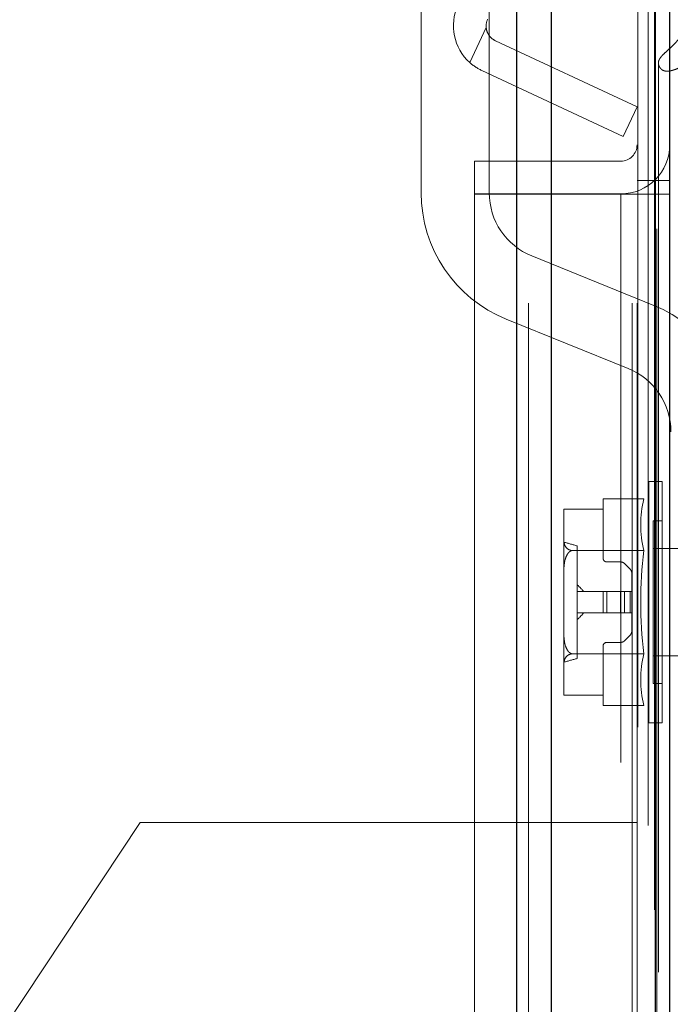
# Model space of a CAD drawing. Header units: inches. Extents: x 0.2 to 10.8, y 0.2 to 8.2.
# Tile 63 of 176: x 1.8848 to 1.9565, y 4.9733 to 5.0816. Entities that reach past the tile are written whole.
import ezdxf

# ---------------------------------------------------------------- set-up
doc = ezdxf.new("R2010")
doc.units = ezdxf.units.IN
doc.header["$MEASUREMENT"] = 0
doc.linetypes.add('HIDDEN', pattern=[0.07500000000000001, 0.05, -0.025])
doc.layers.add('DIMENSIONS', color=140, linetype='Continuous')
doc.styles.add('SLDTEXTSTYLE0', font='TXT', dxfattribs={"width": 0.7})
doc.dimstyles.new('SLDDIMSTYLE1', dxfattribs={"dimtxt": 0.0849609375, "dimasz": 0.13, "dimexe": 0, "dimexo": 0.0625, "dimgap": 0.021240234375, "dimtad": 0, "dimtih": 1, "dimtoh": 1, "dimlfac": 20, "dimrnd": 1e-09, "dimzin": 12, "dimdsep": 46, "dimtxsty": 'SLDTEXTSTYLE0', "dimsah": 1, "dimcen": 0.09, "dimadec": 0, "dimazin": 3, "dimtfac": 1, "dimtmove": 0, "dimatfit": 0, "dimfxl": 0, "dimfrac": 2, "dimtolj": 1, "dimtzin": 12, "dimarcsym": 0})

# ---------------------------------------------------------------- blocks, each defined once
blk = doc.blocks.new('_D_10')
at = {"layer": 'DIMENSIONS'}
for p, q in [((1.865326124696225, 4.993945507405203), (1.865326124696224, 5.478986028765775)), ((1.956426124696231, 5.161689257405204), (1.95642612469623, 5.478986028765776)), ((1.865326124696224, 5.353986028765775), (1.615326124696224, 5.353986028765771)), ((1.956426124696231, 5.353986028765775), (2.177460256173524, 5.353986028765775)), ((2.292592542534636, 5.353986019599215), (2.264062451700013, 5.353986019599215)), ((2.264062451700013, 5.353986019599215), (2.264062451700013, 5.218955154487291)), ((2.545061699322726, 5.353986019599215), (2.573591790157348, 5.353986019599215)), ((2.573591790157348, 5.353986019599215), (2.573591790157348, 5.218955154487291)), ((2.264062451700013, 5.218955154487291), (2.292592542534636, 5.218955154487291)), ((2.573591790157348, 5.218955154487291), (2.545061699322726, 5.218955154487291))]:
    blk.add_line(p, q, dxfattribs=at)
for points in [[(1.865326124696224, 5.353986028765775), (1.735326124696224, 5.373986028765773), (1.735326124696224, 5.333986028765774)], [(1.956426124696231, 5.353986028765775), (2.086426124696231, 5.333986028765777), (2.086426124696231, 5.373986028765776)]]:
    blk.add_solid(points, dxfattribs=at)
at = {"layer": 'DIMENSIONS', "char_height": 0.08333333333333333, "attachment_point": 1, "style": 'SLDTEXTSTYLE0'}
for s, insert in [('1.82', (2.292592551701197, 5.480428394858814)), ('46.3', (2.292592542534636, 5.326377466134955))]:
    blk.add_mtext(s, dxfattribs=dict(at, insert=insert))

msp = doc.modelspace()

# ---------------------------------------------------------------- linework, layer by layer
at = {"color": 7, "linetype": 'Continuous', "lineweight": 25}
for p, q in [((1.939580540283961, 2.750439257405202), (1.939580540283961, 5.117936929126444)), ((1.943398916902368, 2.750439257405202), (1.943398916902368, 5.117228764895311)), ((1.95484450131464, 2.750439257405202), (1.954844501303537, 5.111844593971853)), ((1.956426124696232, 2.750439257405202), (1.956426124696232, 5.111689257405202))]:
    msp.add_line(p, q, dxfattribs=at)
at = {"color": 7, "linetype": 'HIDDEN', "lineweight": 18}
for p, q in [((1.939580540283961, 5.117936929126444), (1.939580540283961, 2.750439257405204)), ((1.939580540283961, 5.117936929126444), (1.939580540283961, 2.750439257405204)), ((1.939580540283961, 2.750439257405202), (1.939580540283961, 5.117936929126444)), ((1.940853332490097, 2.750439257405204), (1.940853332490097, 5.117228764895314)), ((1.940853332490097, 2.750439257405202), (1.940853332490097, 5.117228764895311)), ((1.943398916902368, 2.750439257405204), (1.943398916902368, 5.117228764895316)), ((1.952298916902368, 2.750439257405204), (1.952298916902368, 5.111844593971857)), ((1.952298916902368, 2.750439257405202), (1.952298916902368, 5.111844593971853)), ((1.952826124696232, 2.750439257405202), (1.952826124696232, 5.111689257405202)), ((1.95484450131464, 2.750439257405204), (1.95484450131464, 5.111844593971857)), ((1.954997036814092, 2.75862799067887), (1.954997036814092, 5.103757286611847)), ((1.954032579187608, 5.092953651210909), (1.954032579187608, 2.769426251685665)), ((1.929049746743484, 5.09153991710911), (1.929049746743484, 5.062582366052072)), ((1.936549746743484, 5.062582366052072), (1.936549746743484, 5.09153991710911)), ((1.954735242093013, 5.083694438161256), (1.954735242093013, 2.778692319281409)), ((1.93440746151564, 5.076906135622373), (1.936206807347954, 5.080764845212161)), ((1.936206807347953, 5.080764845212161), (1.934407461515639, 5.076906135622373)), ((1.934407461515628, 5.07690613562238), (1.936206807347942, 5.080764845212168)), ((1.936206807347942, 5.080764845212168), (1.934407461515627, 5.07690613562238)), ((1.934407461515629, 5.07690613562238), (1.936206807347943, 5.080764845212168)), ((1.936206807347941, 5.080764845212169), (1.934407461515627, 5.07690613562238)), ((1.937237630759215, 5.079307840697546), (1.952826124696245, 5.072038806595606)), ((1.955170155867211, 5.07686590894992), (1.955170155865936, 2.785539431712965)), ((1.955170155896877, 5.076844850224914), (1.955170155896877, 2.785519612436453)), ((1.951304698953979, 5.068776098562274), (1.935716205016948, 5.076045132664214)), ((1.952826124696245, 5.072038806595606), (1.951304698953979, 5.068776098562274)), ((1.934926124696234, 5.066060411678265), (1.934926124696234, 5.062460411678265)), ((1.951026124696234, 5.066060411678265), (1.934926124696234, 5.066060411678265)), ((1.952826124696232, 5.063939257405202), (1.956426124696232, 5.063939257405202)), ((1.951026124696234, 5.062460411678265), (1.934926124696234, 5.062460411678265)), ((1.934926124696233, 5.062439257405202), (1.934926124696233, 4.872114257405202)), ((1.934926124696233, 5.062439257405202), (1.951026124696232, 5.062439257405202)), ((1.951026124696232, 2.799889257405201), (1.951026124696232, 5.062439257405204)), ((1.951026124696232, 2.799889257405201), (1.951026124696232, 5.062439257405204)), ((1.951026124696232, 2.799889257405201), (1.951026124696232, 5.062439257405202)), ((1.951026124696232, 2.799889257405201), (1.951026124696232, 5.062439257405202)), ((1.951026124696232, 5.062439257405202), (1.952826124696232, 5.062439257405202)), ((1.952826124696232, 5.062439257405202), (1.956426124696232, 5.062439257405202)), ((1.954673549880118, 5.050195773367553), (1.941237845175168, 5.055629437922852)), ((1.938425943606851, 5.04867650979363), (1.951861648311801, 5.043242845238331)), ((1.954120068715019, 5.030828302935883), (1.954120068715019, 5.004253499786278)), ((1.95558517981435, 5.030828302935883), (1.954120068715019, 5.030828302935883)), ((1.95558517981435, 5.030828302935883), (1.95558517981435, 5.004253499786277)), ((1.949089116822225, 5.028906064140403), (1.949089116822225, 5.027769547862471)), ((1.95358662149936, 5.028906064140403), (1.949089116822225, 5.028906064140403)), ((1.944758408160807, 5.027734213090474), (1.944758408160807, 5.027715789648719)), ((1.944758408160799, 5.027734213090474), (1.944758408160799, 5.027715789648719)), ((1.944758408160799, 5.027734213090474), (1.944758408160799, 5.027715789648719)), ((1.944758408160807, 5.027715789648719), (1.944758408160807, 5.024413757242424)), ((1.949089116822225, 5.027769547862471), (1.944759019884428, 5.027769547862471)), ((1.949089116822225, 5.027769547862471), (1.949089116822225, 5.022363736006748)), ((1.954600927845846, 5.026497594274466), (1.954600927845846, 5.008584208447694)), ((1.95558517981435, 5.026497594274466), (1.954600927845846, 5.026497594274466)), ((1.944758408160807, 5.024413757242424), (1.944758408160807, 5.020842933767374)), ((1.946234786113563, 5.023731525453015), (1.946234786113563, 5.011350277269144)), ((1.974062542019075, 5.023446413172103), (1.954600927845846, 5.023446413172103)), ((1.95358662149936, 5.02322348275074), (1.945704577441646, 5.02322348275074)), ((1.949482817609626, 5.021970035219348), (1.951009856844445, 5.021970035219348)), ((1.95142743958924, 5.021797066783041), (1.95206575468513, 5.021158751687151)), ((1.944758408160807, 5.020842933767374), (1.944758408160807, 5.014238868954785)), ((1.952238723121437, 5.020741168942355), (1.952238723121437, 5.018722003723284)), ((1.946234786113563, 5.018722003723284), (1.949089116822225, 5.018722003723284)), ((1.949089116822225, 5.016359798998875), (1.949089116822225, 5.018722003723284)), ((1.949089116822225, 5.018722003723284), (1.949482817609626, 5.018722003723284)), ((1.949482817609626, 5.016359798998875), (1.949482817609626, 5.018722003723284)), ((1.949482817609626, 5.018722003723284), (1.951009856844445, 5.018722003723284)), ((1.949482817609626, 5.016359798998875), (1.949482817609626, 5.018722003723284)), ((1.949482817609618, 5.016359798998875), (1.949482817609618, 5.018722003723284)), ((1.949482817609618, 5.016359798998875), (1.949482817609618, 5.018722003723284)), ((1.949482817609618, 5.016359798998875), (1.949482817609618, 5.018722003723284)), ((1.949482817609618, 5.016359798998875), (1.949482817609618, 5.018722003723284)), ((1.951009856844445, 5.018722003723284), (1.95142743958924, 5.018722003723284)), ((1.951009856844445, 5.016359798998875), (1.951009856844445, 5.018722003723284)), ((1.951009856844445, 5.016359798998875), (1.951009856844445, 5.018722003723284)), ((1.951009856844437, 5.016359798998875), (1.951009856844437, 5.018722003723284)), ((1.951009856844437, 5.016359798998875), (1.951009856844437, 5.018722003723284)), ((1.951009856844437, 5.016359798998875), (1.951009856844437, 5.018722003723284)), ((1.951009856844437, 5.016359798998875), (1.951009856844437, 5.018722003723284)), ((1.95142743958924, 5.016359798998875), (1.95142743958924, 5.018722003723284)), ((1.95142743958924, 5.018722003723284), (1.95206575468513, 5.018722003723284)), ((1.95142743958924, 5.016359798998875), (1.95142743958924, 5.018722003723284)), ((1.951427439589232, 5.016359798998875), (1.951427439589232, 5.018722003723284)), ((1.951427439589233, 5.016359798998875), (1.951427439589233, 5.018722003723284)), ((1.951427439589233, 5.016359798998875), (1.951427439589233, 5.018722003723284)), ((1.951427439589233, 5.016359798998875), (1.951427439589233, 5.018722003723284)), ((1.95206575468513, 5.016359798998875), (1.95206575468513, 5.018722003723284)), ((1.95206575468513, 5.018722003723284), (1.952238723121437, 5.018722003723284)), ((1.95206575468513, 5.016359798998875), (1.95206575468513, 5.018722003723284)), ((1.952065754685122, 5.016359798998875), (1.952065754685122, 5.018722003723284)), ((1.952065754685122, 5.016359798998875), (1.952065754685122, 5.018722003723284)), ((1.952065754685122, 5.016359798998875), (1.952065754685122, 5.018722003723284)), ((1.952065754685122, 5.016359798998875), (1.952065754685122, 5.018722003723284)), ((1.952238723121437, 5.016359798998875), (1.952238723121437, 5.018722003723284)), ((1.946234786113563, 5.016359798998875), (1.949089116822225, 5.016359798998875)), ((1.949089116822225, 5.016359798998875), (1.949482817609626, 5.016359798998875)), ((1.949482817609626, 5.016359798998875), (1.951009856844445, 5.016359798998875)), ((1.951009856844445, 5.016359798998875), (1.95142743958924, 5.016359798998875)), ((1.95142743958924, 5.016359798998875), (1.95206575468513, 5.016359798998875)), ((1.95206575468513, 5.016359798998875), (1.952238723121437, 5.016359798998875)), ((1.952238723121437, 5.016359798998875), (1.952238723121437, 5.014340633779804)), ((1.944758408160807, 5.014238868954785), (1.944758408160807, 5.010668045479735)), ((1.95206575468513, 5.013923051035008), (1.95142743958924, 5.013284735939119)), ((1.949089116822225, 5.012718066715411), (1.949089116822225, 5.007312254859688)), ((1.951009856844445, 5.013111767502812), (1.949482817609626, 5.013111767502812)), ((1.95358662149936, 5.011858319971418), (1.945704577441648, 5.011858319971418)), ((1.954600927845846, 5.011635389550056), (1.974062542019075, 5.011635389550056)), ((1.944758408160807, 5.010668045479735), (1.944758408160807, 5.00736601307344)), ((1.954600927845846, 5.008584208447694), (1.95558517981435, 5.008584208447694)), ((1.944758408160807, 5.00736601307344), (1.944758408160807, 5.007347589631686)), ((1.944758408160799, 5.00736601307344), (1.944758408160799, 5.007347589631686)), ((1.944758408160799, 5.00736601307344), (1.944758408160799, 5.007347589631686)), ((1.944759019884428, 5.007312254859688), (1.949089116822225, 5.007312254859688)), ((1.949089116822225, 5.007312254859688), (1.949089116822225, 5.006175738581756)), ((1.95358662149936, 5.006175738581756), (1.949089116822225, 5.006175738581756)), ((1.954120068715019, 5.004253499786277), (1.95558517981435, 5.004253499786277)), ((1.898101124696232, 4.993289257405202), (1.865326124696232, 4.943945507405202)), ((1.898101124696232, 4.993289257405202), (1.930876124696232, 4.993289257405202)), ((1.930876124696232, 4.662189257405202), (1.930876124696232, 4.993289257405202)), ((1.930876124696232, 4.993289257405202), (1.932676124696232, 4.993289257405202)), ((1.930876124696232, 4.662189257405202), (1.930876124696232, 4.993289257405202)), ((1.932676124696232, 4.662189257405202), (1.932676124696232, 4.993289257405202)), ((1.932676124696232, 4.993289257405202), (1.938076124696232, 4.993289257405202)), ((1.936276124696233, 4.662189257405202), (1.936276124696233, 4.993289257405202)), ((1.938076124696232, 4.662189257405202), (1.938076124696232, 4.993289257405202)), ((1.938076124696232, 4.993289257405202), (1.952826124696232, 4.993289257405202)), ((1.938076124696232, 4.662189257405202), (1.938076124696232, 4.993289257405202))]:
    msp.add_line(p, q, dxfattribs=at)
at = {"color": 7, "linetype": 'HIDDEN', "lineweight": 18, "flags": 128}
for points in [[(1.952892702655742, 5.10379157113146), (1.952892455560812, 3.940455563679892), (1.952892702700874, 2.758583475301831)], [(1.952892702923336, 5.103791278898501), (1.952892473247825, 3.919013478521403), (1.952892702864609, 2.758591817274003)], [(1.954032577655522, 5.092967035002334), (1.954032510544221, 3.978602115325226), (1.954032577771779, 2.769419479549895)], [(1.954735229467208, 5.083693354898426), (1.954734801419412, 3.906823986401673), (1.954735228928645, 2.77869287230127)]]:
    msp.add_lwpolyline(points, dxfattribs=at)
at = {"color": 7, "linetype": 'HIDDEN', "lineweight": 18}
for centre, radius, start, end in [((1.937998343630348, 5.080939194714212), 0.005399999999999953, 154.9999999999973, 228.319349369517), ((1.937998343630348, 5.080939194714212), 0.001799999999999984, 154.9999999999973, 185.5584317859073), ((1.951026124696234, 5.067860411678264), 0.001800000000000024, 270.0000000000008, 0), ((1.951026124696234, 5.067860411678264), 0.005400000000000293, 270.0000000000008, 0), ((1.944049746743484, 5.062582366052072), 0.0150000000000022, 180, 247.9806186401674), ((1.944049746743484, 5.062582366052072), 0.00749999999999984, 180, 247.9806186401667), ((1.949049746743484, 5.036289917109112), 0.01500000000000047, 0, 67.98061864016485), ((1.949049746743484, 5.036289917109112), 0.007500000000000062, 0, 67.98061864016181), ((1.964645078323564, 5.026064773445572), 0.01141763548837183, 165.5904657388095, 194.4095342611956), ((1.947083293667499, 5.027716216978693), 0.002324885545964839, 178.6855685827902, 180.01053135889), ((1.945779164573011, 5.027734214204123), 0.001020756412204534, 178.0163004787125, 180.0000625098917), ((1.947083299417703, 5.027716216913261), 0.002324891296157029, 178.6855702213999, 180.0105297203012), ((1.661421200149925, 4.005818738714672), 1.057007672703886, 74.36829725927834, 74.45138207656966), ((1.949482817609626, 5.022363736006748), 0.0003937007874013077, 180, 270.0000000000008), ((1.998270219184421, 5.01754090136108), 0.04504348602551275, 172.7523851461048, 187.2476148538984), ((1.951009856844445, 5.021379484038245), 0.0005905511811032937, 45.0000000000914, 90.00000000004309), ((1.951648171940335, 5.020741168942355), 0.0005905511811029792, 0, 45.00000000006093), ((1.951648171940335, 5.014340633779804), 0.0005905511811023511, 315.0000000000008, 0), ((1.949482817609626, 5.012718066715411), 0.0003937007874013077, 90, 180), ((1.951009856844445, 5.013702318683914), 0.0005905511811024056, 269.9999999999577, 314.9999999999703), ((1.964645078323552, 5.009017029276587), 0.01141763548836, 165.5904657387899, 194.4095342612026), ((1.661421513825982, 6.029261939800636), 1.057006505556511, 285.5486178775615, 285.6317027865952), ((1.947083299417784, 5.007365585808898), 0.002324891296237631, 179.9894702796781, 181.3144297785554), ((1.94708329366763, 5.007365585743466), 0.002324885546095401, 179.9894686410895, 181.3144314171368), ((1.945779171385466, 5.007347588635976), 0.001020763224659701, 179.9999441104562, 181.9836929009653)]:
    msp.add_arc(centre, radius, start, end, dxfattribs=at)
for points, knots in [([(1.957650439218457, 5.076398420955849), (1.957506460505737, 5.076338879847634), (1.957244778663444, 5.076230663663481), (1.956877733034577, 5.076103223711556), (1.956580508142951, 5.076013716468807), (1.956329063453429, 5.075964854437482), (1.956106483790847, 5.075951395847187), (1.955887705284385, 5.07597835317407), (1.955681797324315, 5.076046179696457), (1.955499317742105, 5.076160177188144), (1.955342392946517, 5.076338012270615), (1.955196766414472, 5.076604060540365), (1.955140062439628, 5.076972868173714), (1.955307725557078, 5.077350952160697), (1.955637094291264, 5.07774606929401), (1.956081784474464, 5.078145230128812), (1.95657550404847, 5.078602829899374), (1.957014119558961, 5.079038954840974), (1.957408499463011, 5.079482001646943), (1.957785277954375, 5.07996508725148), (1.958180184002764, 5.08057858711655), (1.958545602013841, 5.081305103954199), (1.958825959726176, 5.081996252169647), (1.958996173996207, 5.082559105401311), (1.95904161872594, 5.082912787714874), (1.958967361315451, 5.083134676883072), (1.958862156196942, 5.083253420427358), (1.958721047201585, 5.08332111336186), (1.958552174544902, 5.083361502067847), (1.958351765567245, 5.083377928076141), (1.958107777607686, 5.083365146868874), (1.957772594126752, 5.083318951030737), (1.957291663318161, 5.083227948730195), (1.956763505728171, 5.083106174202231), (1.956265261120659, 5.083005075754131), (1.95588168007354, 5.082947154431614), (1.955563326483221, 5.082920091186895), (1.955305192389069, 5.082936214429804), (1.955091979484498, 5.082986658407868), (1.954910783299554, 5.083079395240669), (1.954804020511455, 5.083224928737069), (1.954728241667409, 5.083436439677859), (1.954721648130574, 5.083796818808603), (1.954876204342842, 5.084276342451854), (1.955207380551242, 5.084778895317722), (1.955624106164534, 5.085245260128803), (1.956120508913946, 5.085693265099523), (1.956686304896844, 5.086132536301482), (1.957321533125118, 5.086558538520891), (1.957911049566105, 5.08692206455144), (1.958410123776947, 5.087139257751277), (1.958674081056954, 5.087305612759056), (1.958801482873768, 5.08743741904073), (1.958877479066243, 5.08754023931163), (1.958953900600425, 5.08768133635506), (1.959015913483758, 5.08789571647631), (1.959018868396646, 5.088241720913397), (1.958855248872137, 5.088674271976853), (1.958514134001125, 5.089124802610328), (1.958052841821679, 5.089542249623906), (1.95746295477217, 5.089945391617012), (1.956816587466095, 5.090285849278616), (1.956231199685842, 5.090538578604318), (1.955810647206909, 5.090733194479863), (1.95551569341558, 5.09090045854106), (1.95526078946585, 5.091066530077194), (1.955016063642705, 5.091253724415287), (1.9547563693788, 5.091498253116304), (1.954523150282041, 5.091769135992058), (1.954327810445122, 5.092056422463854), (1.954173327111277, 5.09235492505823), (1.954065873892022, 5.092659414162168), (1.954020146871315, 5.092970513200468), (1.954038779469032, 5.093223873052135), (1.954135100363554, 5.093398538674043), (1.954253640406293, 5.093495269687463), (1.954406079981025, 5.093564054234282), (1.95457941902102, 5.093604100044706), (1.954738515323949, 5.093612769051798), (1.954935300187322, 5.09360807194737), (1.955229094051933, 5.093585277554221), (1.955596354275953, 5.093547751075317), (1.955965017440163, 5.093519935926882), (1.956259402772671, 5.093539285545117), (1.956528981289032, 5.093641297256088), (1.956775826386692, 5.093842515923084), (1.956901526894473, 5.094188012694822), (1.956951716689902, 5.094588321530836), (1.956951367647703, 5.094995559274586), (1.95691643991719, 5.095405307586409), (1.956862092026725, 5.095816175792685), (1.956797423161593, 5.096228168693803), (1.956690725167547, 5.096885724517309), (1.956593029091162, 5.097682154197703), (1.956380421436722, 5.098492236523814), (1.956135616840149, 5.099047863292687), (1.955880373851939, 5.099459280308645), (1.955603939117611, 5.099818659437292), (1.955296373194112, 5.100166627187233), (1.954966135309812, 5.100503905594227), (1.954635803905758, 5.100839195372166), (1.954131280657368, 5.101392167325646), (1.953566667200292, 5.102252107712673), (1.953120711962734, 5.103110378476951), (1.952923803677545, 5.10367926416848), (1.952865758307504, 5.103878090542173), (1.952858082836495, 5.104027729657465), (1.952875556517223, 5.104139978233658), (1.952923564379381, 5.104230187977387), (1.953015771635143, 5.104301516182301), (1.953210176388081, 5.104327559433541), (1.953452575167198, 5.10429618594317), (1.953749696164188, 5.10422526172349), (1.954095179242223, 5.104111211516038), (1.954523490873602, 5.103955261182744), (1.954829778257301, 5.103827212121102), (1.954997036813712, 5.10375728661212)], [0, 0, 0, 0, 0.008873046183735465, 0.01612679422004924, 0.02174796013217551, 0.02591860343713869, 0.02987558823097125, 0.03354539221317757, 0.03754946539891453, 0.0417996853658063, 0.04628166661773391, 0.05341961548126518, 0.06299658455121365, 0.07323931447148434, 0.0826000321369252, 0.09720883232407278, 0.1117946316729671, 0.1261466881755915, 0.1368719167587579, 0.1507998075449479, 0.1678347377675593, 0.1875614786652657, 0.2086080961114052, 0.221816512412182, 0.2309010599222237, 0.2350736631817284, 0.2384455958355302, 0.2411794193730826, 0.2441498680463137, 0.2477433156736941, 0.2518385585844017, 0.2570824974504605, 0.265901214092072, 0.2782939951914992, 0.2865189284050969, 0.2934388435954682, 0.2991001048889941, 0.3035105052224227, 0.3070474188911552, 0.3109552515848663, 0.3152941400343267, 0.318791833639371, 0.3274070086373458, 0.3420059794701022, 0.3552752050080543, 0.3690496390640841, 0.383320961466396, 0.3981625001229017, 0.4136344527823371, 0.4297745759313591, 0.4393099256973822, 0.4453683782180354, 0.4483669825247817, 0.4505468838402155, 0.4543749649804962, 0.4597943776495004, 0.4667685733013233, 0.480063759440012, 0.4927991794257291, 0.5050022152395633, 0.5198626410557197, 0.5362739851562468, 0.5475829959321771, 0.5565626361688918, 0.5631364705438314, 0.5674049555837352, 0.5747428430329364, 0.5823646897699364, 0.5902860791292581, 0.5985304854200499, 0.6063375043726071, 0.614122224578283, 0.621897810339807, 0.629853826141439, 0.6328975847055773, 0.6359322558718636, 0.6390937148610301, 0.6423157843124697, 0.6455564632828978, 0.6475397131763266, 0.6527937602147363, 0.6612459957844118, 0.6672389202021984, 0.6724199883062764, 0.6768135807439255, 0.6826540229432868, 0.692383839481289, 0.7026450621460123, 0.7128268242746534, 0.7230976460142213, 0.7334361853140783, 0.7438265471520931, 0.7542626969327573, 0.7831951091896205, 0.8037540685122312, 0.8158750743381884, 0.8271342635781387, 0.8374359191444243, 0.8467396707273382, 0.8577644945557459, 0.8680831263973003, 0.8775727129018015, 0.907363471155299, 0.9387904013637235, 0.946285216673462, 0.9513678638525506, 0.9541619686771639, 0.9573459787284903, 0.9596851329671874, 0.9612900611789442, 0.9645195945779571, 0.9694227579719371, 0.9744030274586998, 0.9811009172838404, 0.9896795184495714, 1, 1, 1, 1]), ([(1.936206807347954, 5.080764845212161), (1.936222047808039, 5.080608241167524), (1.936257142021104, 5.080457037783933), (1.9363658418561, 5.080165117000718), (1.936439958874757, 5.080025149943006), (1.936619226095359, 5.079772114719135), (1.936727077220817, 5.079655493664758), (1.93696514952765, 5.079457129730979), (1.937095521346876, 5.079374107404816), (1.937237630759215, 5.079307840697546)], [0, 0, 0, 0, 0.25, 0.25, 0.5, 0.5, 0.75, 0.75, 1, 1, 1, 1]), ([(1.944758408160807, 5.024413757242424), (1.944758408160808, 5.024184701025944), (1.944785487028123, 5.02395540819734), (1.944958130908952, 5.023622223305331), (1.945038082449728, 5.023512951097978), (1.945223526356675, 5.023369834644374), (1.945298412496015, 5.0233245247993), (1.945479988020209, 5.023253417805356), (1.94558801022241, 5.023227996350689), (1.945704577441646, 5.023223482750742)], [0, 0, 0, 0, 0.5000000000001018, 0.5000000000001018, 0.7500000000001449, 0.7500000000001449, 0.8750000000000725, 0.8750000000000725, 1, 1, 1, 1]), ([(1.945704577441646, 5.02322348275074), (1.945588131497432, 5.023214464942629), (1.945480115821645, 5.023163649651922), (1.94529881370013, 5.023021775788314), (1.945224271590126, 5.022931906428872), (1.945036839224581, 5.02264267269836), (1.944957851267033, 5.022425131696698), (1.944785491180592, 5.021759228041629), (1.944758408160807, 5.021300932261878), (1.944758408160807, 5.020842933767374)], [0, 0, 0, 0, 0.1250000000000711, 0.1250000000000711, 0.2500000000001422, 0.2500000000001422, 0.5000000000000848, 0.5000000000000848, 1, 1, 1, 1]), ([(1.944758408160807, 5.014238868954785), (1.944758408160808, 5.013780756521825), (1.944785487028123, 5.013322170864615), (1.944958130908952, 5.012655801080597), (1.945038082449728, 5.012437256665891), (1.945223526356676, 5.012151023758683), (1.945298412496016, 5.012060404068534), (1.94547998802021, 5.011918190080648), (1.945588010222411, 5.011867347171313), (1.945704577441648, 5.011858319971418)], [0, 0, 0, 0, 0.4999999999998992, 0.4999999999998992, 0.7499999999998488, 0.7499999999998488, 0.8749999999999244, 0.8749999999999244, 1, 1, 1, 1]), ([(1.945704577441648, 5.011858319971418), (1.945588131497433, 5.011853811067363), (1.945480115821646, 5.011828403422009), (1.945298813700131, 5.011757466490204), (1.945224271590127, 5.011712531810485), (1.945036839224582, 5.011567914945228), (1.944957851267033, 5.011459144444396), (1.944785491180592, 5.011126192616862), (1.944758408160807, 5.010897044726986), (1.944758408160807, 5.010668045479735)], [0, 0, 0, 0, 0.1249999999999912, 0.1249999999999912, 0.2499999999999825, 0.2499999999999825, 0.4999999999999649, 0.4999999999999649, 1, 1, 1, 1])]:
    msp.add_open_spline(points, degree=3, knots=knots, dxfattribs=at)
for points in [[(1.935716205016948, 5.076045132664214), (1.935238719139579, 5.076267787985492), (1.934802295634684, 5.076554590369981), (1.93440746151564, 5.076906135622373)], [(1.946933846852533, 5.01872200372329), (1.946722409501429, 5.018987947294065), (1.946483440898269, 5.019227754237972), (1.946234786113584, 5.019458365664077)], [(1.946234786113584, 5.015623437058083), (1.946483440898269, 5.015854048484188), (1.946722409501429, 5.016093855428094), (1.946933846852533, 5.016359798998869)]]:
    msp.add_open_spline(points, degree=3, dxfattribs=at)

# ---------------------------------------------------------------- dimensions: what is measured, and where the dimension line sits
at = {"layer": 'DIMENSIONS'}
dim = msp.add_linear_dim(base=(1.95642612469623, 5.353986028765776), p1=(1.865326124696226, 4.943945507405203), p2=(1.956426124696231, 5.111689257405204), dimstyle='SLDDIMSTYLE1', dxfattribs=at)
dim.commit()
dim.dimension.update_dxf_attribs({"geometry": '_D_10', "text_midpoint": (2.418827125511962, 5.353986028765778), "dimtype": 160})

doc.saveas('drawing.dxf')
